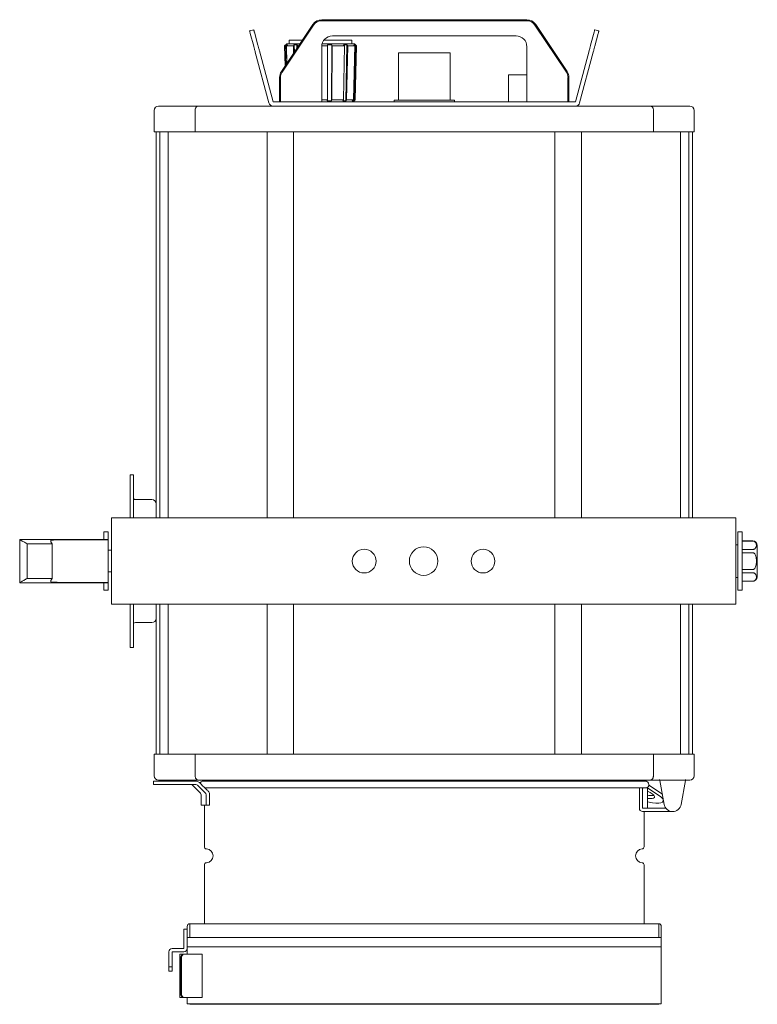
# Model space of a CAD drawing. Header units: millimetres. Extents: x -75 to 846, y -541 to 535.
# Tile 1 of 6: x -75 to 267, y -541 to -85. Entities that reach past the tile are written whole.
import ezdxf

# ---------------------------------------------------------------- set-up
doc = ezdxf.new("R2010")
doc.units = ezdxf.units.MM

msp = doc.modelspace()

# ---------------------------------------------------------------- linework, layer by layer
at = {"color": 7, "linetype": 'Continuous', "lineweight": 15}
for p, q in [((65.33, -84.66), (160.2, -84.66)), ((65.33, -85.11), (160.2, -85.11)), ((31.9, -89.85), (33.84, -89.33)), ((33.8, -96.93), (32.21, -90.98)), ((34.14, -90.46), (35.73, -96.41)), ((46.61, -108.7), (61.17, -86.88)), ((46.98, -108.95), (61.55, -87.13)), ((163.99, -87.13), (178.55, -108.95)), ((164.36, -86.88), (178.92, -108.7)), ((189.8, -96.41), (191.39, -90.46)), ((191.7, -89.33), (193.63, -89.85)), ((193.32, -90.98), (191.73, -96.93)), ((50.27, -94.12), (50.27, -95.82)), ((50.27, -94.12), (56.34, -94.12)), ((66.46, -94.12), (79.27, -94.12)), ((155.27, -92.16), (70.27, -92.16)), ((79.27, -95.82), (79.27, -94.12)), ((40.83, -123.17), (34.53, -99.66)), ((42.77, -122.66), (36.47, -99.14)), ((49.06, -95.82), (48.08, -96.79)), ((48.08, -96.79), (48.33, -106.12)), ((48.4, -96.79), (48.08, -96.79)), ((48.4, -96.79), (48.88, -96.3)), ((48.63, -105.66), (48.4, -96.79)), ((49.43, -96.3), (48.88, -96.3)), ((48.88, -96.3), (49.11, -104.95)), ((48.97, -96.79), (49.43, -96.3)), ((52.22, -96.79), (48.97, -96.79)), ((49.17, -104.86), (48.97, -96.79)), ((49.06, -95.82), (55.2, -95.82)), ((52.22, -96.79), (52.59, -96.3)), ((52.29, -100.18), (52.22, -96.79)), ((54.09, -96.3), (52.59, -96.3)), ((52.59, -96.3), (52.66, -99.63)), ((53.77, -96.79), (54.09, -96.3)), ((54.55, -96.79), (53.77, -96.79)), ((53.79, -97.94), (53.77, -96.79)), ((65.27, -97.16), (65.27, -122.66)), ((68.02, -96.79), (65.28, -96.79)), ((65.45, -95.82), (80.47, -95.82)), ((67.89, -121.79), (68.02, -96.79)), ((69.97, -96.3), (67.93, -96.3)), ((68.02, -96.79), (67.93, -96.3)), ((69.97, -96.3), (69.75, -122.3)), ((69.92, -121.79), (70.13, -96.79)), ((70.13, -96.79), (69.97, -96.3)), ((75.76, -96.79), (70.13, -96.79)), ((75.33, -121.79), (75.76, -96.79)), ((76.94, -96.3), (75.44, -96.3)), ((75.76, -96.79), (75.44, -96.3)), ((76.94, -96.3), (76.43, -122.3)), ((76.82, -121.79), (77.31, -96.79)), ((77.31, -96.79), (76.94, -96.3)), ((80.56, -96.79), (77.31, -96.79)), ((79.94, -121.79), (80.56, -96.79)), ((80.65, -96.3), (79.98, -122.3)), ((80.65, -96.3), (80.1, -96.3)), ((80.56, -96.79), (80.1, -96.3)), ((81.45, -96.79), (80.47, -95.82)), ((80.48, -121.79), (81.13, -96.79)), ((81.13, -96.79), (80.65, -96.3)), ((80.79, -121.79), (81.45, -96.79)), ((81.45, -96.79), (81.13, -96.79)), ((100.77, -99.96), (100.77, -121.96)), ((124.77, -99.96), (100.77, -99.96)), ((124.77, -121.96), (124.77, -99.96)), ((160.27, -122.66), (160.27, -97.16)), ((189.07, -99.14), (182.77, -122.66)), ((191, -99.66), (184.7, -123.17)), ((45.77, -122.66), (45.77, -111.47)), ((46.22, -122.66), (46.22, -111.47)), ((151.77, -110.16), (151.77, -122.66)), ((151.77, -110.16), (160.27, -110.16)), ((179.31, -111.47), (179.31, -122.66)), ((179.77, -111.47), (179.77, -122.66)), ((182.77, -122.66), (42.77, -122.66)), ((65.27, -121.79), (67.89, -121.79)), ((67.79, -122.3), (67.89, -121.79)), ((69.75, -122.3), (67.79, -122.3)), ((69.75, -122.3), (69.92, -121.79)), ((69.92, -121.79), (75.33, -121.79)), ((74.99, -122.3), (75.33, -121.79)), ((76.43, -122.3), (74.99, -122.3)), ((76.43, -122.3), (76.82, -121.79)), ((76.82, -121.79), (79.94, -121.79)), ((79.46, -122.3), (79.94, -121.79)), ((79.98, -122.3), (79.46, -122.3)), ((79.93, -122.66), (80.79, -121.79)), ((79.98, -122.3), (80.48, -121.79)), ((80.48, -121.79), (80.79, -121.79)), ((98.77, -121.96), (98.77, -122.66)), ((126.77, -121.96), (98.77, -121.96)), ((126.77, -122.66), (126.77, -121.96)), ((-12.23, -126.66), (-12.23, -136.66)), ((-10.23, -124.66), (8.12, -124.66)), ((6.67, -126.66), (6.67, -136.66)), ((8.12, -124.66), (72.77, -124.66)), ((72.77, -124.66), (152.77, -124.66)), ((152.77, -124.66), (217.41, -124.66)), ((217.41, -124.66), (235.77, -124.66)), ((218.86, -126.66), (218.86, -136.66)), ((237.77, -126.66), (237.77, -136.66)), ((-12.23, -136.66), (6.67, -136.66)), ((-11.43, -136.66), (-11.43, -315.46)), ((-9.73, -136.66), (-9.73, -315.46)), ((-5.87, -136.66), (-5.87, -315.46)), ((6.67, -136.66), (72.77, -136.66)), ((40, -315.46), (40, -136.66)), ((52.27, -315.46), (52.27, -136.66)), ((72.77, -136.66), (152.77, -136.66)), ((152.77, -136.66), (218.86, -136.66)), ((173.27, -315.46), (173.27, -136.66)), ((185.53, -315.46), (185.53, -136.66)), ((218.86, -136.66), (237.77, -136.66)), ((231.4, -315.46), (231.4, -136.66)), ((235.26, -136.66), (235.26, -315.46)), ((236.97, -136.66), (236.97, -315.46)), ((-21.93, -295.46), (-23.43, -295.46)), ((-23.43, -315.46), (-23.43, -295.46)), ((-21.93, -315.46), (-21.93, -295.46)), ((-13.43, -306.96), (-20.93, -306.96)), ((-32.04, -355.46), (-32.04, -315.46)), ((5.96, -315.46), (-32.04, -315.46)), ((218.96, -315.46), (5.96, -315.46)), ((256.96, -315.46), (218.96, -315.46)), ((256.96, -355.46), (256.96, -315.46)), ((-33.53, -321.96), (-35.53, -321.96)), ((-35.53, -321.96), (-35.53, -325.46)), ((-33.53, -321.96), (-33.53, -332.66)), ((259.96, -321.96), (257.96, -321.96)), ((257.96, -348.96), (257.96, -321.96)), ((259.96, -348.96), (259.96, -321.96)), ((-33.54, -325.46), (-74.54, -325.46)), ((-74.54, -325.46), (-74.54, -345.46)), ((-59.54, -327.46), (-71.04, -327.46)), ((-71.04, -327.46), (-71.04, -343.46)), ((-59.54, -327.46), (-59.54, -343.46)), ((-33.54, -325.58), (-52.14, -325.58)), ((-33.54, -325.46), (-33.54, -325.58)), ((-33.54, -325.58), (-33.54, -345.33)), ((257.96, -327.91), (256.96, -327.91)), ((264.86, -326.11), (259.96, -326.11)), ((264.86, -326.15), (259.96, -326.15)), ((266.96, -328.21), (266.96, -342.71)), ((-32.04, -330.46), (-33.53, -330.46)), ((-33.53, -332.66), (-33.53, -348.96)), ((264.86, -330.04), (259.96, -330.04)), ((264.86, -331.56), (259.96, -331.56)), ((-33.53, -340.46), (-32.04, -340.46)), ((264.86, -339.35), (259.96, -339.35)), ((264.86, -340.87), (259.96, -340.87)), ((-74.54, -345.46), (-33.54, -345.46)), ((-59.54, -343.46), (-71.04, -343.46)), ((-33.54, -345.33), (-52.14, -345.33)), ((-35.53, -345.46), (-35.53, -348.96)), ((-33.54, -345.46), (-33.54, -345.33)), ((256.96, -343.01), (257.96, -343.01)), ((264.86, -344.76), (259.96, -344.76)), ((259.96, -344.81), (264.86, -344.81)), ((-35.53, -348.96), (-33.53, -348.96)), ((257.96, -348.96), (259.96, -348.96)), ((5.96, -355.46), (-32.04, -355.46)), ((-23.43, -375.46), (-23.43, -355.46)), ((-21.93, -375.46), (-21.93, -355.46)), ((-11.43, -355.46), (-11.43, -424.86)), ((-9.73, -355.46), (-9.73, -424.86)), ((-5.87, -355.46), (-5.87, -424.86)), ((218.96, -355.46), (5.96, -355.46)), ((40, -424.86), (40, -355.46)), ((52.27, -424.86), (52.27, -355.46)), ((173.27, -424.86), (173.27, -355.46)), ((185.53, -424.86), (185.53, -355.46)), ((256.96, -355.46), (218.96, -355.46)), ((231.4, -424.86), (231.4, -355.46)), ((235.26, -355.46), (235.26, -424.86)), ((236.97, -355.46), (236.97, -424.86)), ((-20.93, -363.96), (-13.43, -363.96)), ((-23.43, -375.46), (-21.93, -375.46)), ((-12.23, -434.86), (-12.23, -424.86)), ((6.67, -424.86), (-12.23, -424.86)), ((72.77, -424.86), (6.67, -424.86)), ((6.67, -434.86), (6.67, -424.86)), ((152.77, -424.86), (72.77, -424.86)), ((218.86, -424.86), (152.77, -424.86)), ((218.86, -434.86), (218.86, -424.86)), ((237.77, -424.86), (218.86, -424.86)), ((237.77, -434.86), (237.77, -424.86)), ((-12.53, -438.96), (-12.53, -437.46)), ((-12.53, -437.46), (-9.53, -437.46)), ((8.12, -436.86), (-10.23, -436.86)), ((-9.53, -437.46), (7.23, -437.46)), ((72.77, -436.86), (8.12, -436.86)), ((215.27, -437.46), (10.27, -437.46)), ((152.77, -436.86), (72.77, -436.86)), ((217.41, -436.86), (152.77, -436.86)), ((235.77, -436.86), (217.41, -436.86)), ((221.67, -437.08), (221.67, -436.9)), ((221.67, -437.16), (221.67, -437.08)), ((221.76, -437.16), (221.74, -436.66)), ((223.83, -448.19), (221.76, -437.16)), ((233.77, -437.16), (231.7, -448.19)), ((233.79, -436.66), (233.77, -437.16)), ((233.87, -437.08), (233.87, -436.9)), ((233.87, -437.08), (233.87, -437.16)), ((-9.53, -438.96), (-12.53, -438.96)), ((-9.53, -438.96), (6.6, -438.96)), ((5.76, -439.54), (8.88, -442.67)), ((213.33, -440.46), (11.03, -440.46)), ((212.35, -449.91), (212.35, -441.46)), ((213.33, -440.46), (214.02, -440.46)), ((213.81, -449.91), (213.81, -441.46)), ((214.02, -440.46), (216.07, -440.46)), ((215.88, -440.33), (221.27, -443.89)), ((216.07, -449.91), (216.07, -440.46)), ((216.74, -439.24), (221.72, -442.53)), ((9.47, -444.08), (9.47, -448.46)), ((11.84, -444.08), (11.84, -448.46)), ((13.37, -448.46), (13.37, -443.46)), ((223.39, -446.63), (223.49, -446.34)), ((9.47, -448.46), (11.84, -448.46)), ((10.97, -448.46), (10.97, -467.76)), ((11.84, -448.46), (13.37, -448.46)), ((213.86, -449.96), (213.87, -449.96)), ((213.87, -451.46), (213.86, -451.46)), ((213.87, -449.96), (214.24, -449.96)), ((213.87, -451.46), (214.24, -451.46)), ((214.24, -449.96), (224.64, -449.96)), ((214.24, -451.46), (227.77, -451.46)), ((214.57, -467.76), (214.57, -451.46)), ((10.97, -476.15), (10.97, -503.46)), ((214.57, -503.46), (214.57, -476.15)), ((3.02, -505.96), (1.52, -505.96)), ((1.52, -505.96), (1.52, -514.96)), ((3.02, -509.86), (3.02, -504.66)), ((4.22, -503.46), (4.22, -504.66)), ((221.32, -503.46), (4.22, -503.46)), ((4.22, -504.66), (4.22, -509.86)), ((221.32, -503.46), (221.32, -504.66)), ((221.32, -509.86), (221.32, -504.66)), ((222.52, -509.86), (222.52, -504.66)), ((222.52, -509.86), (3.02, -509.86)), ((3.02, -514.06), (3.02, -509.86)), ((222.52, -509.86), (222.52, -514.06)), ((1.52, -514.96), (-3.98, -514.96)), ((3.02, -514.06), (222.52, -514.06)), ((3.02, -514.06), (3.02, -517.56)), ((222.52, -539.56), (222.52, -514.06)), ((-5.48, -516.46), (-5.48, -523.46)), ((1.52, -516.46), (-3.98, -516.46)), ((-3.98, -516.46), (-3.98, -523.46)), ((-0.37, -517.56), (-0.37, -537.56)), ((-0.37, -517.56), (0.71, -517.56)), ((-0.37, -517.56), (-0.37, -517.56)), ((0.01, -518.56), (0.71, -517.56)), ((0.43, -518.56), (0.01, -518.56)), ((0.01, -536.56), (0.01, -518.56)), ((1.14, -517.56), (0.43, -518.56)), ((0.43, -536.56), (0.43, -518.56)), ((0.71, -517.56), (1.14, -517.56)), ((9.62, -517.56), (1.14, -517.56)), ((9.92, -517.56), (9.62, -517.56)), ((9.92, -537.56), (9.92, -517.56)), ((-5.48, -523.46), (-3.98, -523.46)), ((-5.48, -525.46), (-5.48, -523.46)), ((-3.98, -523.46), (-3.98, -525.46)), ((-3.98, -525.46), (-5.48, -525.46)), ((-0.37, -537.56), (0.71, -537.56)), ((-0.37, -537.56), (-0.37, -537.56)), ((0.01, -536.56), (0.43, -536.56)), ((0.71, -537.56), (0.01, -536.56)), ((0.43, -536.56), (1.14, -537.56)), ((1.14, -537.56), (0.71, -537.56)), ((9.62, -537.56), (1.14, -537.56)), ((3.02, -537.56), (3.02, -539.56)), ((9.92, -537.56), (9.62, -537.56)), ((3.02, -539.56), (3.02, -540.56)), ((222.52, -540.56), (3.02, -540.56)), ((4.22, -540.76), (4.22, -540.56)), ((221.32, -540.76), (4.22, -540.76)), ((221.32, -540.76), (221.32, -540.56)), ((222.52, -539.56), (222.52, -540.56))]:
    msp.add_line(p, q, dxfattribs=at)
at = {"color": 7, "linetype": 'Continuous', "lineweight": 15, "flags": 128}
for points in [[(32.21, -90.98), (32.14, -90.73), (32.08, -90.5), (32.03, -90.31), (31.98, -90.14), (31.95, -90.02), (31.92, -89.92), (31.91, -89.87), (31.9, -89.85)], [(33.84, -89.33), (33.84, -89.35), (33.86, -89.41), (33.88, -89.5), (33.92, -89.63), (33.96, -89.79), (34.01, -89.98), (34.07, -90.21), (34.14, -90.46)], [(191.39, -90.46), (191.46, -90.21), (191.52, -89.98), (191.57, -89.79), (191.62, -89.63), (191.65, -89.5), (191.68, -89.41), (191.69, -89.35), (191.7, -89.33)], [(193.63, -89.85), (193.62, -89.87), (193.61, -89.92), (193.58, -90.02), (193.55, -90.14), (193.5, -90.31), (193.45, -90.5), (193.39, -90.73), (193.32, -90.98)], [(34.53, -99.66), (34.43, -99.28), (34.33, -98.91), (34.23, -98.54), (34.14, -98.18), (34.05, -97.84), (33.96, -97.51), (33.88, -97.21), (33.8, -96.93)], [(35.73, -96.41), (35.81, -96.69), (35.89, -97), (35.98, -97.32), (36.07, -97.66), (36.16, -98.02), (36.26, -98.39), (36.36, -98.76), (36.47, -99.14)], [(189.07, -99.14), (189.17, -98.76), (189.27, -98.39), (189.37, -98.02), (189.46, -97.66), (189.55, -97.32), (189.64, -97), (189.72, -96.69), (189.8, -96.41)], [(191.73, -96.93), (191.65, -97.21), (191.57, -97.51), (191.49, -97.84), (191.39, -98.18), (191.3, -98.54), (191.2, -98.91), (191.1, -99.28), (191, -99.66)], [(216.07, -445.36), (217.21, -445.47), (218.21, -445.43), (218.93, -445.23), (219.31, -444.89), (219.33, -444.43), (219, -443.87), (218.33, -443.25), (217.37, -442.62), (216.17, -442), (216.07, -441.95)], [(221.27, -443.89), (222.3, -444.66), (223.01, -445.39), (223.38, -446.06), (223.39, -446.63), (223.03, -447.09), (222.33, -447.4), (221.31, -447.56), (220.01, -447.56), (218.5, -447.4), (216.84, -447.09), (216.07, -446.9)], [(221.72, -442.53), (222.75, -443.3), (222.95, -443.47)]]:
    msp.add_lwpolyline(points, dxfattribs=at)
at = {"color": 7, "linetype": 'Continuous', "lineweight": 15}
for centre, radius in [((84.96, -335.46), 5.5), ((112.46, -335.46), 6.6), ((139.96, -335.46), 5.5)]:
    msp.add_circle(centre, radius, dxfattribs=at)
for centre, radius, start, end in [((65.33, -89.66), 5, 90, 146.2777), ((65.33, -89.66), 4.55, 90, 146.2777), ((160.2, -89.66), 5, 33.7223, 90), ((160.2, -89.66), 4.55, 33.7223, 90), ((70.27, -97.16), 5, 90, 180), ((155.27, -97.16), 5, 0, 90), ((50.77, -111.47), 5, 146.2777, 180), ((50.77, -111.47), 4.55, 146.2777, 180), ((174.77, -111.47), 4.55, 0, 33.7223), ((174.77, -111.47), 5, 0, 33.7223), ((-10.23, -126.66), 2, 90, 180), ((42.77, -122.66), 2, 195, 270), ((182.77, -122.66), 2, 270, 345), ((235.77, -126.66), 2, 0, 90), ((-20.93, -305.96), 1, 180, 270), ((-13.43, -308.96), 2, 0, 90), ((264.86, -328.21), 2.1, 0, 90), ((264.86, -342.71), 2.1, 270, 0), ((-20.93, -364.96), 1, 90, 180), ((-13.43, -361.96), 2, 270, 0), ((-10.23, -434.86), 2, 180, 270), ((8.9, -440.06), 3.2, 54.2385, 90), ((10.27, -438.96), 1.5, 90, 153.5174), ((216.64, -440.06), 3.2, 90, 125.7615), ((215.27, -438.96), 1.5, 273.8226, 90), ((235.77, -434.86), 2, 270, 0), ((4.34, -440.96), 2, 45, 90), ((7.47, -444.08), 2, 0, 45), ((217.7, -436.56), 7.55, 257.4852, 280.5806), ((213.88, -449.92), 1.53, 179.3757, 269.3618), ((213.86, -449.91), 0.0495, 179.3806, 269.3603), ((216.12, -449.91), 0.05, 180, 270), ((227.77, -447.46), 4, 190.6451, 349.3549), ((11.97, -467.76), 1, 180, 267.2706), ((11.77, -471.96), 3.2, 272.7294, 87.2706), ((213.77, -471.96), 3.2, 92.7294, 267.2706), ((213.57, -467.76), 1, 272.7294, 0), ((11.97, -476.15), 1, 92.7294, 180), ((213.57, -476.15), 1, 0, 87.2706), ((4.22, -504.66), 1.2, 90, 180), ((221.32, -504.66), 1.2, 0, 90), ((-3.98, -516.46), 1.5, 90, 180), ((1.52, -514.96), 1.5, 270, 0)]:
    msp.add_arc(centre, radius, start, end, dxfattribs=at)
for points, knots in [([(6.67, -126.66), (6.69, -126.44), (6.72, -125.99), (6.96, -125.41), (7.31, -124.95), (7.72, -124.71), (8, -124.66), (8.12, -124.66), (8.12, -124.66)], [0, 0, 0, 0, 0.20769, 0.4153, 0.625256, 0.840403, 0.995783, 1, 1, 1, 1]), ([(218.86, -126.66), (218.85, -126.44), (218.82, -125.99), (218.57, -125.41), (218.22, -124.95), (217.81, -124.71), (217.53, -124.66), (217.41, -124.66), (217.41, -124.66)], [0, 0, 0, 0, 0.20769, 0.4153, 0.625256, 0.840403, 0.995783, 1, 1, 1, 1]), ([(-71.04, -327.46), (-71.63, -327.12), (-72.82, -326.44), (-73.91, -325.82), (-74.5, -325.48), (-74.48, -325.49), (-74.47, -325.5)], [0, 0, 0, 0, 0.276542, 0.553292, 0.829827, 1, 1, 1, 1]), ([(-60.12, -326.14), (-60.14, -326.25), (-60.17, -326.56), (-59.79, -327.1), (-59.54, -327.46)], [0, 0, 0, 0, 0.355494, 1, 1, 1, 1]), ([(-52.14, -325.58), (-53.04, -325.58), (-54.84, -325.59), (-57.23, -325.62), (-59.04, -325.69), (-59.98, -325.77), (-60.09, -325.83), (-60.14, -325.85)], [0, 0, 0, 0, 0.217541, 0.435081, 0.652632, 0.870244, 1, 1, 1, 1]), ([(264.86, -330.04), (264.96, -330.04), (265.17, -330.03), (265.51, -329.93), (265.9, -329.71), (266.43, -329.13), (266.61, -328.16), (266.48, -327.22), (266.05, -326.62), (265.74, -326.38), (265.38, -326.22), (265.09, -326.15), (264.91, -326.15), (264.86, -326.15)], [0, 0, 0, 0, 0.03422, 0.068299, 0.124499, 0.222154, 0.480548, 0.754554, 0.826526, 0.898889, 0.940433, 0.982338, 1, 1, 1, 1]), ([(264.86, -339.35), (264.95, -339.34), (265.15, -339.32), (265.48, -339.15), (265.86, -338.75), (266.33, -337.8), (266.51, -336.63), (266.57, -334.99), (266.45, -333.55), (265.99, -332.34), (265.56, -331.84), (265.24, -331.62), (264.99, -331.56), (264.87, -331.56), (264.86, -331.56)], [0, 0, 0, 0, 0.031456, 0.064353, 0.11833, 0.210493, 0.405894, 0.500176, 0.747627, 0.871831, 0.916647, 0.961798, 0.995179, 1, 1, 1, 1]), ([(264.86, -344.76), (264.96, -344.76), (265.17, -344.75), (265.51, -344.65), (265.9, -344.44), (266.43, -343.85), (266.61, -342.88), (266.48, -341.95), (266.05, -341.34), (265.74, -341.1), (265.38, -340.94), (265.09, -340.88), (264.91, -340.87), (264.86, -340.87)], [0, 0, 0, 0, 0.03422, 0.068299, 0.124499, 0.222154, 0.480548, 0.754554, 0.826525, 0.898889, 0.940433, 0.982338, 1, 1, 1, 1]), ([(-71.04, -343.46), (-71.63, -343.79), (-72.82, -344.47), (-73.91, -345.09), (-74.5, -345.43), (-74.48, -345.42), (-74.47, -345.42)], [0, 0, 0, 0, 0.27654, 0.553289, 0.829822, 1, 1, 1, 1]), ([(-60.14, -345.06), (-60.17, -344.87), (-60.24, -344.49), (-59.78, -343.8), (-59.54, -343.46)], [0, 0, 0, 0, 0.4992292, 1, 1, 1, 1]), ([(-52.14, -345.33), (-53.04, -345.33), (-54.84, -345.32), (-57.23, -345.29), (-59.04, -345.22), (-59.98, -345.14), (-60.09, -345.08), (-60.14, -345.06)], [0, 0, 0, 0, 0.2175409, 0.4350806, 0.6526321, 0.8702437, 1, 1, 1, 1]), ([(6.67, -434.86), (6.67, -434.99), (6.68, -435.12), (6.72, -435.38), (6.75, -435.51), (6.82, -435.75), (6.87, -435.87), (6.97, -436.09), (7.03, -436.19), (7.24, -436.46), (7.4, -436.61), (7.75, -436.8), (7.94, -436.86), (8.12, -436.86)], [0, 0, 0, 0, 0.125, 0.125, 0.25, 0.25, 0.375, 0.375, 0.5, 0.5, 0.75, 0.75, 1, 1, 1, 1]), ([(8.68, -438.04), (8.66, -438.03), (8.48, -437.86), (8.07, -437.59), (7.56, -437.47), (7.28, -437.46), (7.23, -437.46)], [0, 0, 0, 0, 0.040426, 0.474231, 0.907824, 1, 1, 1, 1]), ([(218.86, -434.86), (218.86, -434.99), (218.85, -435.12), (218.81, -435.38), (218.79, -435.51), (218.71, -435.75), (218.67, -435.87), (218.56, -436.09), (218.5, -436.19), (218.3, -436.46), (218.13, -436.61), (217.79, -436.8), (217.6, -436.86), (217.41, -436.86)], [0, 0, 0, 0, 0.125, 0.125, 0.25, 0.25, 0.375, 0.375, 0.5, 0.5, 0.75, 0.75, 1, 1, 1, 1]), ([(6.6, -438.96), (6.75, -438.97), (7.14, -439), (7.65, -439.21), (7.94, -439.45), (8.04, -439.54)], [0, 0, 0, 0, 0.290703, 0.730057, 1, 1, 1, 1]), ([(8.04, -439.54), (9, -440.48), (10.07, -441.52), (11.13, -442.56), (11.24, -442.67)], [0, 0, 0, 0, 0.899933, 1, 1, 1, 1]), ([(12.77, -442.04), (12.4, -441.68), (11.03, -440.35), (9.67, -439.01), (8.68, -438.04)], [0, 0, 0, 0, 0.275082, 1, 1, 1, 1]), ([(13.37, -443.46), (13.37, -443.43), (13.37, -443.27), (13.31, -442.9), (13.11, -442.42), (12.87, -442.15), (12.77, -442.04)], [0, 0, 0, 0, 0.05033, 0.301517, 0.725742, 1, 1, 1, 1]), ([(212.35, -441.46), (212.35, -441.34), (212.35, -441.12), (212.39, -440.82), (212.44, -440.59), (212.5, -440.47), (212.54, -440.46), (212.55, -440.46)], [0, 0, 0, 0, 0.214692, 0.429383, 0.644073, 0.858761, 1, 1, 1, 1]), ([(214.02, -440.46), (213.99, -440.47), (213.95, -440.49), (213.89, -440.66), (213.84, -440.91), (213.82, -441.2), (213.82, -441.38), (213.81, -441.46)], [0, 0, 0, 0, 0.214691, 0.429383, 0.644069, 0.858757, 1, 1, 1, 1]), ([(11.24, -442.67), (11.31, -442.75), (11.48, -442.93), (11.72, -443.35), (11.83, -443.76), (11.83, -444.03), (11.84, -444.08)], [0, 0, 0, 0, 0.20611, 0.486136, 0.904513, 1, 1, 1, 1])]:
    msp.add_open_spline(points, degree=3, knots=knots, dxfattribs=at)

doc.saveas('drawing.dxf')
